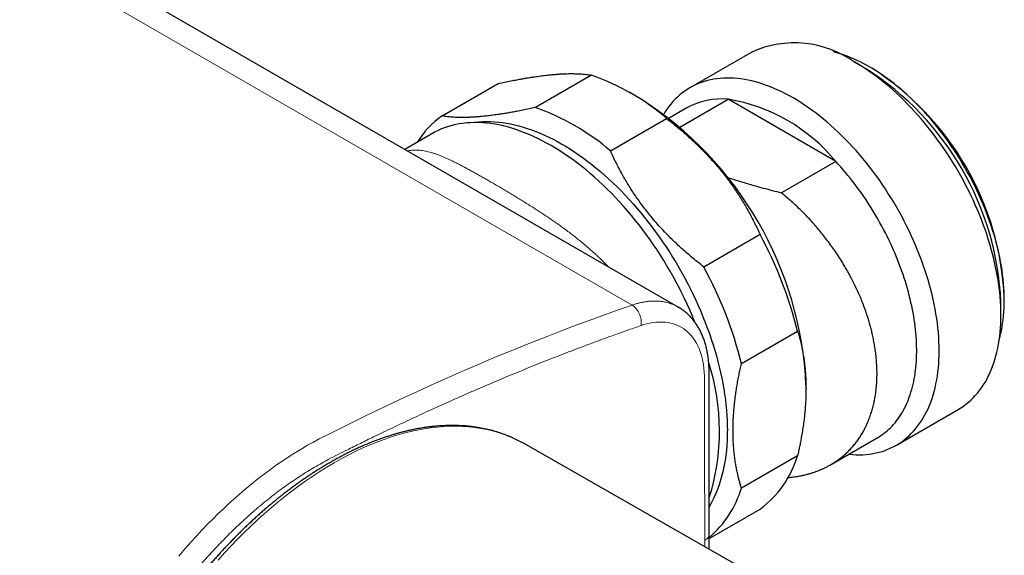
# Model space of a CAD drawing. Header units: millimetres. Extents: x 8 to 818, y 12 to 393.
# Tile 12 of 15: x 752 to 814, y 75 to 108. Entities that reach past the tile are written whole.
import ezdxf

# ---------------------------------------------------------------- set-up
doc = ezdxf.new("R2010")
doc.units = ezdxf.units.MM

msp = doc.modelspace()

# ---------------------------------------------------------------- linework, layer by layer
at = {"color": 252, "linetype": 'Continuous', "lineweight": 0}
for p, q in [((790.182, 90.421), (654.134, 168.96)), ((794.754, 75.204), (794.754, 75.596))]:
    msp.add_line(p, q, dxfattribs=at)
at = {"color": 7, "linetype": 'Continuous', "lineweight": 30}
for p, q in [((793.077, 90.3), (657.029, 168.838)), ((797.718, 106.36), (793.829, 104.115)), ((804.926, 105.308), (804.219, 105.716)), ((805.28, 105.348), (805.138, 105.43)), ((787.635, 104.906), (784.1, 102.865)), ((778.218, 102.339), (781.753, 104.38)), ((790.706, 103.426), (789.999, 103.834)), ((793.199, 101.638), (796.23, 103.388)), ((803.012, 99.473), (796.23, 103.388)), ((793.622, 102.841), (792.513, 102.201)), ((788.825, 100.138), (792.36, 102.179)), ((777.579, 101.219), (775.87, 100.233)), ((803.012, 99.473), (799.585, 97.494)), ((798.242, 94.862), (794.706, 92.821)), ((813.41, 89.795), (813.41, 90.611)), ((813.622, 90.734), (813.622, 90.897)), ((793.074, 90.299), (793.076, 90.298)), ((797.069, 86.732), (800.604, 88.773)), ((801.135, 85.158), (801.135, 85.362)), ((806.828, 81.598), (810.717, 83.843)), ((802.685, 80.361), (805.621, 82.056)), ((783.378, 81.69), (783.302, 81.733)), ((810.925, 65.983), (783.378, 81.69)), ((800.604, 80.93), (797.069, 78.889)), ((795.047, 75.724), (798.242, 77.569)), ((795.047, 75.037), (795.047, 76.004))]:
    msp.add_line(p, q, dxfattribs=at)
at = {"color": 7, "linetype": 'Continuous', "lineweight": 30, "flags": 128}
for points in [[(810.717, 83.843), (810.717, 83.843), (810.885, 83.945), (811.049, 84.055), (811.207, 84.172), (811.361, 84.297), (811.51, 84.43), (811.654, 84.569), (811.793, 84.716), (811.927, 84.87), (812.055, 85.031), (812.178, 85.198), (812.296, 85.373), (812.408, 85.554), (812.514, 85.742), (812.615, 85.936), (812.71, 86.137), (812.799, 86.343), (812.883, 86.556), (812.96, 86.774), (813.031, 86.999), (813.097, 87.228), (813.156, 87.464), (813.209, 87.704), (813.256, 87.949), (813.297, 88.2), (813.331, 88.455), (813.36, 88.714), (813.382, 88.978), (813.397, 89.247), (813.407, 89.519), (813.41, 89.795), (813.407, 90.075), (813.397, 90.358), (813.382, 90.644), (813.36, 90.934), (813.331, 91.226), (813.297, 91.521), (813.256, 91.818), (813.209, 92.118), (813.156, 92.42), (813.097, 92.723), (813.031, 93.028), (812.96, 93.335), (812.883, 93.643), (812.799, 93.952), (812.71, 94.261), (812.615, 94.571), (812.514, 94.882), (812.408, 95.192), (812.296, 95.503), (812.178, 95.813), (812.055, 96.123), (811.927, 96.432), (811.793, 96.741), (811.654, 97.048), (811.51, 97.354), (811.361, 97.658), (811.207, 97.96), (811.049, 98.261), (810.885, 98.559), (810.717, 98.855), (810.545, 99.149), (810.368, 99.439), (810.187, 99.727), (810.002, 100.011), (809.813, 100.293), (809.621, 100.57), (809.424, 100.844), (809.224, 101.114), (809.021, 101.38), (808.814, 101.641), (808.604, 101.898), (808.391, 102.151), (808.175, 102.398), (807.956, 102.641), (807.735, 102.878), (807.512, 103.11), (807.286, 103.336), (807.058, 103.557), (806.828, 103.772), (806.597, 103.981), (806.363, 104.185), (806.129, 104.381), (805.893, 104.572), (805.656, 104.756), (805.417, 104.933), (805.178, 105.104), (804.939, 105.268), (804.699, 105.424), (804.458, 105.574), (804.217, 105.717)], [(813.307, 88.271), (813.333, 88.365), (813.388, 88.582), (813.437, 88.804), (813.48, 89.03), (813.518, 89.261), (813.549, 89.497), (813.576, 89.736), (813.596, 89.98), (813.61, 90.228), (813.619, 90.479), (813.622, 90.734), (813.619, 90.992), (813.61, 91.253), (813.596, 91.518), (813.576, 91.785), (813.549, 92.055), (813.518, 92.327), (813.48, 92.601), (813.437, 92.878), (813.388, 93.157), (813.333, 93.437), (813.273, 93.718), (813.207, 94.001), (813.135, 94.286), (813.058, 94.571), (812.976, 94.856), (812.888, 95.143), (812.795, 95.429), (812.697, 95.716), (812.594, 96.003), (812.485, 96.289), (812.372, 96.575), (812.253, 96.861), (812.13, 97.145), (812.001, 97.429), (811.869, 97.711), (811.731, 97.992), (811.589, 98.271), (811.443, 98.548), (811.292, 98.824), (811.137, 99.097), (810.978, 99.368), (810.814, 99.636), (810.647, 99.902), (810.477, 100.164), (810.302, 100.424), (810.124, 100.68), (809.943, 100.933), (809.758, 101.182), (809.57, 101.427), (809.379, 101.669), (809.186, 101.906), (808.989, 102.139), (808.79, 102.367), (808.588, 102.591), (808.384, 102.81), (808.178, 103.025), (807.969, 103.234), (807.759, 103.437), (807.547, 103.636), (807.333, 103.829), (807.118, 104.017), (806.901, 104.198), (806.683, 104.374), (806.464, 104.544), (806.244, 104.708), (806.024, 104.865), (805.802, 105.016), (805.581, 105.161), (805.359, 105.299), (805.137, 105.431)], [(800.328, 103.472), (800.088, 103.607), (799.847, 103.735), (799.607, 103.855), (799.368, 103.968), (799.129, 104.073), (798.89, 104.171), (798.653, 104.261), (798.417, 104.343), (798.182, 104.417), (797.949, 104.483), (797.718, 104.542), (797.488, 104.592), (797.26, 104.634), (797.034, 104.668), (796.811, 104.694), (796.59, 104.712), (796.371, 104.722), (796.155, 104.724), (795.942, 104.717), (795.732, 104.703), (795.525, 104.68), (795.322, 104.649), (795.122, 104.61), (794.925, 104.563), (794.732, 104.508), (794.543, 104.446), (794.358, 104.375), (794.177, 104.296), (794.001, 104.209), (793.828, 104.115), (793.66, 104.013), (793.497, 103.903), (793.338, 103.786), (793.185, 103.661), (793.036, 103.529), (792.892, 103.389), (792.753, 103.242), (792.619, 103.088), (792.491, 102.927), (792.368, 102.76), (792.25, 102.585), (792.172, 102.46)], [(803.828, 81.021), (803.846, 81.019), (804.067, 81.001), (804.286, 80.991), (804.502, 80.989), (804.715, 80.996), (804.925, 81.01), (805.131, 81.033), (805.335, 81.064), (805.535, 81.103), (805.732, 81.15), (805.924, 81.205), (806.113, 81.267), (806.298, 81.338), (806.479, 81.417), (806.656, 81.504), (806.828, 81.598), (806.996, 81.7), (807.16, 81.81), (807.318, 81.927), (807.472, 82.052), (807.621, 82.184), (807.765, 82.324), (807.904, 82.471), (808.038, 82.625), (808.166, 82.785), (808.289, 82.953), (808.407, 83.128), (808.519, 83.309), (808.625, 83.497), (808.726, 83.691), (808.821, 83.892), (808.91, 84.098), (808.994, 84.311), (809.071, 84.529), (809.142, 84.754), (809.208, 84.983), (809.267, 85.218), (809.32, 85.459), (809.367, 85.704), (809.408, 85.955), (809.442, 86.21), (809.47, 86.469), (809.492, 86.733), (809.508, 87.002), (809.518, 87.274), (809.521, 87.55), (809.518, 87.83), (809.508, 88.113), (809.492, 88.399), (809.47, 88.688), (809.442, 88.981), (809.408, 89.276), (809.367, 89.573), (809.32, 89.873), (809.267, 90.174), (809.208, 90.478), (809.142, 90.783), (809.071, 91.09), (808.994, 91.398), (808.91, 91.706), (808.821, 92.016), (808.726, 92.326), (808.625, 92.637), (808.519, 92.947), (808.407, 93.258), (808.289, 93.568), (808.166, 93.878), (808.038, 94.187), (807.904, 94.496), (807.765, 94.803), (807.621, 95.108), (807.472, 95.413), (807.318, 95.715), (807.16, 96.016), (806.996, 96.314), (806.828, 96.61), (806.656, 96.904), (806.479, 97.194), (806.298, 97.482), (806.113, 97.766), (805.924, 98.047), (805.732, 98.325), (805.535, 98.599), (805.335, 98.869), (805.131, 99.135), (804.925, 99.396), (804.715, 99.653), (804.502, 99.905), (804.286, 100.153), (804.067, 100.395), (803.846, 100.633), (803.623, 100.865), (803.397, 101.091), (803.169, 101.312), (802.939, 101.527), (802.708, 101.736), (802.474, 101.939), (802.24, 102.136), (802.004, 102.327), (801.766, 102.511), (801.528, 102.688), (801.289, 102.859), (801.05, 103.022), (800.809, 103.179), (800.569, 103.329), (800.328, 103.472)], [(794.163, 89.306), (794.122, 89.407), (793.974, 89.764), (793.82, 90.12), (793.659, 90.474), (793.493, 90.827), (793.321, 91.178), (793.144, 91.527), (792.961, 91.874), (792.772, 92.218), (792.578, 92.56), (792.379, 92.898), (792.176, 93.234), (791.967, 93.566), (791.753, 93.894), (791.535, 94.218), (791.313, 94.538), (791.086, 94.854), (790.855, 95.166), (790.62, 95.473), (790.382, 95.774), (790.139, 96.071), (789.894, 96.362), (789.645, 96.648), (789.392, 96.927), (789.137, 97.201), (788.879, 97.469), (788.619, 97.73), (788.356, 97.985), (788.091, 98.233), (787.824, 98.475), (787.554, 98.709), (787.284, 98.936), (787.011, 99.156), (786.738, 99.368), (786.463, 99.573), (786.187, 99.77), (785.911, 99.959), (785.633, 100.139), (785.356, 100.312), (785.078, 100.477), (784.801, 100.633), (784.523, 100.78), (784.246, 100.919), (783.97, 101.05), (783.694, 101.171), (783.419, 101.284), (783.145, 101.387), (782.873, 101.482), (782.602, 101.568), (782.333, 101.644), (782.066, 101.711), (781.801, 101.769), (781.538, 101.818), (781.277, 101.857), (781.019, 101.888), (780.764, 101.908), (780.512, 101.92), (780.263, 101.922), (780.017, 101.914), (779.775, 101.897), (779.536, 101.871), (779.302, 101.836), (779.071, 101.791), (778.844, 101.737), (778.621, 101.673), (778.403, 101.601), (778.19, 101.519), (777.981, 101.428), (777.777, 101.328), (777.579, 101.219)], [(780.159, 101.92), (780.305, 101.941), (780.54, 101.966), (780.778, 101.983), (781.02, 101.99), (781.265, 101.988), (781.513, 101.977), (781.764, 101.957), (782.017, 101.927), (782.273, 101.888), (782.532, 101.841), (782.793, 101.784), (783.055, 101.717), (783.32, 101.642), (783.586, 101.558), (783.854, 101.465), (784.123, 101.363), (784.394, 101.252), (784.665, 101.133), (784.937, 101.005), (785.209, 100.868), (785.482, 100.723), (785.755, 100.569), (786.028, 100.408), (786.301, 100.238), (786.573, 100.06), (786.845, 99.874), (787.116, 99.68), (787.387, 99.479), (787.656, 99.271), (787.923, 99.054), (788.19, 98.831), (788.454, 98.601), (788.717, 98.363), (788.978, 98.119), (789.236, 97.869), (789.493, 97.612), (789.746, 97.348), (789.997, 97.079), (790.245, 96.804), (790.49, 96.523), (790.732, 96.237), (790.97, 95.945), (791.205, 95.649), (791.435, 95.347), (791.662, 95.041), (791.885, 94.73), (792.104, 94.415), (792.319, 94.096), (792.529, 93.773), (792.734, 93.447), (792.934, 93.117), (793.13, 92.784), (793.32, 92.448), (793.506, 92.11), (793.686, 91.769), (793.86, 91.426), (794.029, 91.081), (794.193, 90.734), (794.35, 90.385), (794.502, 90.035), (794.648, 89.685), (794.787, 89.333), (794.921, 88.981), (795.048, 88.629), (795.169, 88.276), (795.283, 87.924), (795.391, 87.572), (795.492, 87.221), (795.587, 86.87), (795.674, 86.521), (795.755, 86.173), (795.829, 85.827), (795.897, 85.482), (795.957, 85.14), (796.01, 84.8), (796.056, 84.463), (796.096, 84.128), (796.128, 83.796), (796.153, 83.468), (796.17, 83.143), (796.181, 82.822), (796.185, 82.504)], [(805.621, 82.056), (805.675, 82.087), (805.793, 82.161), (805.91, 82.239), (806.023, 82.321), (806.134, 82.408), (806.242, 82.498), (806.348, 82.593), (806.451, 82.691), (806.551, 82.793), (806.649, 82.9), (806.743, 83.01), (806.835, 83.124), (806.923, 83.242), (807.009, 83.363), (807.092, 83.489), (807.171, 83.618), (807.248, 83.75), (807.321, 83.886), (807.392, 84.026), (807.459, 84.169), (807.523, 84.315), (807.584, 84.465), (807.641, 84.618), (807.695, 84.774), (807.746, 84.933), (807.794, 85.095), (807.838, 85.261), (807.879, 85.429), (807.917, 85.6), (807.951, 85.774), (807.982, 85.95), (808.01, 86.129), (808.034, 86.311), (808.054, 86.495), (808.072, 86.682), (808.085, 86.871), (808.096, 87.062), (808.103, 87.256), (808.106, 87.451), (808.106, 87.649), (808.103, 87.848), (808.096, 88.05), (808.085, 88.253), (808.072, 88.458), (808.054, 88.665), (808.034, 88.873), (808.01, 89.082), (807.982, 89.293), (807.951, 89.505), (807.917, 89.719), (807.879, 89.933), (807.838, 90.149), (807.794, 90.365), (807.746, 90.583), (807.695, 90.801), (807.641, 91.019), (807.584, 91.239), (807.523, 91.459), (807.459, 91.679), (807.392, 91.899), (807.321, 92.12), (807.248, 92.341), (807.171, 92.562), (807.092, 92.783), (807.009, 93.003), (806.923, 93.224), (806.835, 93.444), (806.743, 93.664), (806.649, 93.883), (806.551, 94.102), (806.451, 94.32), (806.348, 94.537), (806.242, 94.754), (806.134, 94.969), (806.023, 95.184), (805.91, 95.397), (805.793, 95.609), (805.675, 95.82), (805.554, 96.03), (805.43, 96.238), (805.304, 96.444), (805.176, 96.649), (805.045, 96.852), (804.913, 97.054), (804.778, 97.253), (804.641, 97.451), (804.502, 97.646), (804.361, 97.84), (804.218, 98.031), (804.073, 98.22), (803.927, 98.406), (803.778, 98.591), (803.628, 98.772), (803.477, 98.951), (803.323, 99.128), (803.169, 99.302), (803.012, 99.473)]]:
    msp.add_lwpolyline(points, dxfattribs=at)
at = {"color": 252, "linetype": 'Continuous', "lineweight": 0, "flags": 128}
for points in [[(761.646, 74.607), (762.049, 75.08), (762.396, 75.474), (762.746, 75.862), (763.1, 76.242), (763.457, 76.615), (763.778, 76.941), (764.101, 77.26), (764.426, 77.573), (764.755, 77.881), (765.086, 78.182), (765.418, 78.476), (765.813, 78.815), (766.211, 79.144), (766.611, 79.464), (767.013, 79.774), (767.404, 80.065), (767.797, 80.346), (768.19, 80.617), (768.586, 80.88), (768.983, 81.132), (769.38, 81.374), (769.749, 81.589), (770.118, 81.794), (770.487, 81.99), (771.041, 82.273), (771.594, 82.55), (772.474, 82.987), (773.353, 83.418), (774.232, 83.841), (775.11, 84.259), (775.868, 84.614), (776.625, 84.964), (777.382, 85.309), (778.139, 85.65), (778.895, 85.985), (779.651, 86.316), (780.407, 86.641), (781.162, 86.962), (781.917, 87.278), (782.671, 87.589), (783.425, 87.894), (784.178, 88.195), (784.931, 88.491), (785.683, 88.782), (786.434, 89.067), (787.185, 89.348), (787.935, 89.624), (788.685, 89.895), (789.434, 90.161), (790.182, 90.421), (790.182, 90.421)], [(794.754, 75.596), (794.749, 81.511), (794.746, 82.989), (794.743, 84.466), (794.743, 84.466), (794.744, 84.836), (794.745, 85.207), (794.744, 85.576), (794.738, 85.943), (794.728, 86.185), (794.71, 86.421), (794.682, 86.651), (794.644, 86.877), (794.596, 87.096), (794.539, 87.307), (794.477, 87.498), (794.406, 87.682), (794.328, 87.857), (794.241, 88.024), (794.144, 88.187), (794.039, 88.34), (793.927, 88.484), (793.806, 88.617), (793.682, 88.736), (793.551, 88.845), (793.414, 88.945), (793.27, 89.033), (793.116, 89.113), (792.956, 89.183), (792.789, 89.24), (792.618, 89.286), (792.446, 89.32), (792.269, 89.343), (792.088, 89.354), (791.902, 89.354), (791.708, 89.343), (791.51, 89.32), (791.309, 89.285), (791.105, 89.239), (790.928, 89.189), (790.749, 89.132)], [(783.302, 81.733), (783.098, 81.842), (782.772, 82.002), (782.438, 82.148), (782.096, 82.279), (781.747, 82.395), (781.391, 82.496), (781.029, 82.583), (780.659, 82.655), (780.283, 82.712), (779.902, 82.753), (779.514, 82.78), (779.121, 82.792), (778.722, 82.789), (778.319, 82.771), (777.91, 82.738), (777.498, 82.69), (777.081, 82.627), (776.66, 82.549), (776.236, 82.456), (775.808, 82.348), (775.378, 82.226), (774.944, 82.089), (774.508, 81.938), (774.07, 81.772), (773.631, 81.591), (773.19, 81.397), (772.747, 81.189), (772.304, 80.966), (771.86, 80.73), (771.415, 80.48), (770.971, 80.217), (770.527, 79.941), (770.084, 79.651), (769.641, 79.349), (769.2, 79.034), (768.76, 78.706), (768.323, 78.367), (767.887, 78.015), (767.453, 77.651), (767.023, 77.277), (766.595, 76.89), (766.171, 76.493), (765.75, 76.086), (765.333, 75.667), (764.921, 75.239), (764.512, 74.801), (764.109, 74.353)]]:
    msp.add_lwpolyline(points, dxfattribs=at)
at = {"color": 7, "linetype": 'Continuous', "lineweight": 30}
for centre, radius, start, end in [((800.409, 100.395), 6.544, 54.40921, 114.28033), ((800.554, 97.696), 8.99, 59.35349, 75.22103), ((782.744, 90.977), 14.764, 49.35486, 70.65052), ((794.987, 89.773), 18.442, 2.60548, 57.39452), ((795.506, 90.073), 18.134, 2.60548, 57.39452), ((778.49, 84.331), 22.668, 2.60583, 57.38879), ((795.802, 98.936), 4.473, 84.51224, 119.17733), ((794.446, 92.466), 11.066, 39.28072, 80.72466), ((781.533, 97.634), 5.756, 125.16324, 148.0021), ((779.208, 88.936), 14.764, 49.35486, 70.65052), ((776.079, 82.76), 25.251, 13.77495, 28.63641), ((772.544, 80.719), 25.251, 13.77495, 28.63641), ((781.693, 82.484), 13.997, 342.56101, 17.92897), ((786.869, 82.166), 9.322, 331.31287, 2.0836), ((794.428, 82.76), 6.441, 306.30102, 343.49764), ((790.743, 80.799), 6.608, 310.64792, 343.20059)]:
    msp.add_arc(centre, radius, start, end, dxfattribs=at)
at = {"color": 252, "linetype": 'Continuous', "lineweight": 0}
for centre, radius, start, end in [((789.443, 89.326), 1.32, 351.52886, 56.00369), ((794.553, 76.049), 0.495, 293.87733, 354.80646)]:
    msp.add_arc(centre, radius, start, end, dxfattribs=at)
at = {"color": 7, "linetype": 'Continuous', "lineweight": 30}
for points, knots in [([(781.753, 104.38), (781.888, 104.409), (782.158, 104.467), (782.553, 104.547), (782.91, 104.615), (783.227, 104.673), (783.508, 104.722), (783.783, 104.767), (784.085, 104.813), (784.413, 104.86), (784.762, 104.903), (785.074, 104.936), (785.353, 104.961), (785.6, 104.979), (785.839, 104.993), (786.07, 105.001), (786.293, 105.005), (786.507, 105.005), (786.71, 105), (786.908, 104.99), (787.101, 104.976), (787.288, 104.957), (787.467, 104.934), (787.579, 104.916), (787.635, 104.906)], [0, 0, 0, 0, 0.052586, 0.105181, 0.157764, 0.197389, 0.237014, 0.276298, 0.315581, 0.36994, 0.424315, 0.478673, 0.521452, 0.564247, 0.607042, 0.649821, 0.692932, 0.736042, 0.778488, 0.820934, 0.865693, 0.910465, 0.955239, 1, 1, 1, 1]), ([(784.1, 102.865), (783.965, 102.836), (783.695, 102.779), (783.3, 102.699), (782.943, 102.63), (782.626, 102.572), (782.345, 102.524), (782.07, 102.479), (781.768, 102.432), (781.44, 102.386), (781.091, 102.343), (780.779, 102.309), (780.5, 102.285), (780.253, 102.266), (780.014, 102.253), (779.783, 102.244), (779.56, 102.24), (779.346, 102.241), (779.143, 102.246), (778.945, 102.256), (778.752, 102.27), (778.565, 102.289), (778.386, 102.311), (778.274, 102.33), (778.218, 102.339)], [0, 0, 0, 0, 0.0525859, 0.1051808, 0.1577645, 0.1973893, 0.237014, 0.2762975, 0.3155809, 0.36994, 0.4243151, 0.4786732, 0.5214517, 0.5642466, 0.6070419, 0.649821, 0.6929316, 0.7360423, 0.778488, 0.8209338, 0.8656927, 0.9104648, 0.9552386, 1, 1, 1, 1]), ([(792.36, 102.179), (792.495, 102.074), (792.765, 101.864), (793.16, 101.538), (793.516, 101.232), (793.834, 100.947), (794.115, 100.685), (794.389, 100.42), (794.691, 100.117), (795.019, 99.772), (795.368, 99.383), (795.681, 99.014), (795.96, 98.667), (796.207, 98.344), (796.446, 98.017), (796.677, 97.685), (796.9, 97.349), (797.113, 97.01), (797.317, 96.669), (797.515, 96.321), (797.708, 95.965), (797.895, 95.599), (798.074, 95.232), (798.186, 94.985), (798.242, 94.862)], [0, 0, 0, 0, 0.052586, 0.105181, 0.157764, 0.197389, 0.237014, 0.276298, 0.315581, 0.36994, 0.424315, 0.478673, 0.521452, 0.564247, 0.607042, 0.649821, 0.692932, 0.736042, 0.778488, 0.820934, 0.865693, 0.910465, 0.955239, 1, 1, 1, 1]), ([(794.706, 92.821), (794.571, 92.926), (794.302, 93.136), (793.906, 93.462), (793.55, 93.768), (793.232, 94.053), (792.952, 94.314), (792.677, 94.579), (792.375, 94.883), (792.047, 95.228), (791.698, 95.617), (791.385, 95.986), (791.106, 96.332), (790.859, 96.655), (790.62, 96.982), (790.389, 97.314), (790.167, 97.651), (789.953, 97.99), (789.749, 98.33), (789.551, 98.678), (789.359, 99.035), (789.172, 99.4), (788.993, 99.768), (788.881, 100.014), (788.825, 100.138)], [0, 0, 0, 0, 0.052586, 0.105181, 0.157764, 0.197389, 0.237014, 0.276298, 0.315581, 0.36994, 0.424315, 0.478673, 0.521452, 0.564247, 0.607042, 0.649821, 0.692932, 0.736042, 0.778488, 0.820934, 0.865693, 0.910465, 0.955239, 1, 1, 1, 1]), ([(796.183, 98.467), (796.193, 98.464), (796.338, 98.416), (796.623, 98.327), (797.036, 98.2), (797.452, 98.077), (797.918, 97.943), (798.437, 97.798), (799.009, 97.643), (799.393, 97.544), (799.585, 97.494)], [0, 0, 0, 0, 0.008648, 0.13211, 0.255573, 0.378366, 0.50116, 0.667436, 0.833721, 1, 1, 1, 1]), ([(800.005, 79.555), (800.12, 79.566), (800.352, 79.589), (800.668, 79.639), (800.956, 79.697), (801.194, 79.755), (801.406, 79.814), (801.636, 79.886), (801.856, 79.966), (802.066, 80.051), (802.237, 80.127), (802.415, 80.213), (802.605, 80.314), (802.796, 80.425), (802.988, 80.547), (803.174, 80.677), (803.379, 80.833), (803.599, 81.018), (803.824, 81.233), (804.033, 81.455), (804.222, 81.68), (804.397, 81.912), (804.557, 82.148), (804.696, 82.378), (804.817, 82.599), (804.922, 82.81), (805.033, 83.055), (805.146, 83.339), (805.253, 83.653), (805.344, 83.968), (805.419, 84.277), (805.48, 84.588), (805.528, 84.898), (805.563, 85.194), (805.586, 85.475), (805.601, 85.741), (805.608, 86.046), (805.605, 86.392), (805.586, 86.77), (805.555, 87.142), (805.513, 87.5), (805.46, 87.856), (805.396, 88.206), (805.327, 88.536), (805.253, 88.847), (805.176, 89.139), (805.081, 89.47), (804.964, 89.841), (804.825, 90.24), (804.677, 90.628), (804.524, 90.998), (804.364, 91.359), (804.197, 91.711), (804.032, 92.04), (803.869, 92.347), (803.709, 92.634), (803.522, 92.956), (803.303, 93.312), (803.056, 93.69), (802.806, 94.053), (802.559, 94.394), (802.307, 94.723), (802.054, 95.039), (801.798, 95.343), (801.54, 95.637), (801.28, 95.92), (801.012, 96.199), (800.739, 96.471), (800.459, 96.737), (800.173, 96.997), (799.882, 97.25), (799.684, 97.413), (799.585, 97.494)], [0, 0, 0, 0, 0.0170201, 0.0341158, 0.0478085, 0.0615011, 0.0716361, 0.0817712, 0.0990642, 0.1083723, 0.1176804, 0.1288549, 0.1400295, 0.1522659, 0.1645914, 0.1769192, 0.1892446, 0.2065722, 0.2238998, 0.2400188, 0.2561378, 0.2714775, 0.2868171, 0.3018605, 0.3141261, 0.3263942, 0.3386599, 0.3558191, 0.3729784, 0.3887544, 0.4045305, 0.4194888, 0.4344471, 0.44916, 0.4613095, 0.4734615, 0.485611, 0.5026061, 0.5196013, 0.535224, 0.5508466, 0.5656568, 0.5804669, 0.5950327, 0.6071553, 0.6192803, 0.631403, 0.6483589, 0.6653148, 0.6808988, 0.6964828, 0.7112535, 0.7260243, 0.7405498, 0.7527367, 0.7649259, 0.7771128, 0.7941572, 0.8112015, 0.8268645, 0.8425276, 0.8573708, 0.8722141, 0.8868097, 0.9008395, 0.9149106, 0.9289817, 0.9431302, 0.9572788, 0.9715052, 0.9857316, 1, 1, 1, 1]), ([(795.047, 76.004), (795.047, 76.67), (795.047, 78.336), (795.044, 80.892), (795.041, 83.094), (795.038, 84.497), (795.035, 85.113), (795.034, 85.489), (795.035, 85.738), (795.036, 85.966), (795.035, 86.189), (795.031, 86.385), (795.025, 86.552), (795.017, 86.704), (795.005, 86.858), (794.99, 87.012), (794.971, 87.164), (794.948, 87.313), (794.922, 87.461), (794.892, 87.606), (794.859, 87.749), (794.823, 87.889), (794.783, 88.026), (794.74, 88.162), (794.693, 88.295), (794.642, 88.427), (794.589, 88.553), (794.533, 88.677), (794.474, 88.797), (794.411, 88.916), (794.344, 89.031), (794.275, 89.143), (794.203, 89.251), (794.128, 89.356), (794.05, 89.457), (793.97, 89.554), (793.888, 89.647), (793.802, 89.737), (793.714, 89.824), (793.623, 89.907), (793.53, 89.987), (793.434, 90.062), (793.337, 90.133), (793.237, 90.201), (793.15, 90.257), (793.095, 90.288), (793.075, 90.3)], [0, 0, 0, 0, 0.130286, 0.325844, 0.500392, 0.561508, 0.600794, 0.620903, 0.635415, 0.649802, 0.665226, 0.678425, 0.687625, 0.697288, 0.707496, 0.717532, 0.727541, 0.737529, 0.747499, 0.757462, 0.767499, 0.777263, 0.787128, 0.797057, 0.807015, 0.816953, 0.826808, 0.836177, 0.845976, 0.855693, 0.865333, 0.874903, 0.884411, 0.89387, 0.903317, 0.912522, 0.921762, 0.931018, 0.940261, 0.949469, 0.958623, 0.967683, 0.976684, 0.98577, 0.994828, 1, 1, 1, 1]), ([(800.604, 88.773), (800.637, 88.665), (800.701, 88.451), (800.788, 88.121), (800.865, 87.788), (800.932, 87.454), (800.987, 87.13), (801.033, 86.812), (801.067, 86.515), (801.093, 86.227), (801.114, 85.933), (801.128, 85.613), (801.136, 85.268), (801.134, 84.903), (801.122, 84.522), (801.1, 84.124), (801.067, 83.717), (801.024, 83.306), (800.971, 82.894), (800.91, 82.487), (800.848, 82.119), (800.787, 81.793), (800.73, 81.507), (800.669, 81.219), (800.626, 81.027), (800.604, 80.93)], [0, 0, 0, 0, 0.049573, 0.098859, 0.148146, 0.195293, 0.242439, 0.284308, 0.326177, 0.362684, 0.399191, 0.44167, 0.486212, 0.530754, 0.578888, 0.627022, 0.676338, 0.725654, 0.773582, 0.82151, 0.868427, 0.901309, 0.934192, 0.967096, 1, 1, 1, 1]), ([(797.069, 78.889), (797.047, 78.96), (797.003, 79.103), (796.943, 79.32), (796.886, 79.541), (796.826, 79.793), (796.766, 80.077), (796.707, 80.399), (796.656, 80.73), (796.613, 81.073), (796.58, 81.426), (796.555, 81.79), (796.541, 82.162), (796.537, 82.542), (796.543, 82.928), (796.559, 83.32), (796.586, 83.718), (796.623, 84.117), (796.669, 84.516), (796.722, 84.906), (796.782, 85.291), (796.846, 85.662), (796.916, 86.026), (796.989, 86.38), (797.043, 86.616), (797.069, 86.732)], [0, 0, 0, 0, 0.032879, 0.065767, 0.098665, 0.131573, 0.176625, 0.221706, 0.267881, 0.314092, 0.361491, 0.408932, 0.456867, 0.504848, 0.552805, 0.600809, 0.649054, 0.697345, 0.744036, 0.790765, 0.834607, 0.878476, 0.919393, 0.960329, 1, 1, 1, 1]), ([(783.299, 81.734), (783.268, 81.751), (783.183, 81.799), (783.039, 81.874), (782.869, 81.959), (782.696, 82.039), (782.521, 82.116), (782.344, 82.19), (782.165, 82.259), (781.985, 82.324), (781.802, 82.386), (781.617, 82.444), (781.431, 82.497), (781.243, 82.547), (781.053, 82.593), (780.861, 82.635), (780.667, 82.673), (780.472, 82.707), (780.275, 82.737), (780.076, 82.763), (779.876, 82.786), (779.674, 82.804), (779.471, 82.818), (779.266, 82.828), (779.06, 82.834), (778.852, 82.836), (778.643, 82.834), (778.433, 82.828), (778.221, 82.818), (778.008, 82.804), (777.794, 82.786), (777.578, 82.764), (777.362, 82.738), (777.144, 82.708), (776.926, 82.674), (776.706, 82.636), (776.486, 82.594), (776.264, 82.548), (776.042, 82.497), (775.819, 82.443), (775.595, 82.385), (775.37, 82.323), (775.145, 82.258), (774.919, 82.188), (774.692, 82.114), (774.465, 82.036), (774.237, 81.955), (774.009, 81.869), (773.78, 81.78), (773.551, 81.687), (773.322, 81.59), (773.092, 81.49), (772.862, 81.386), (772.632, 81.277), (772.402, 81.166), (772.171, 81.05), (771.941, 80.931), (771.71, 80.808), (771.479, 80.682), (771.298, 80.58), (771.194, 80.52), (771.167, 80.504)], [0, 0, 0, 0, 0.00935, 0.026387, 0.043425, 0.060466, 0.07751, 0.094559, 0.111613, 0.128673, 0.145741, 0.162818, 0.179904, 0.197, 0.214106, 0.231224, 0.248353, 0.265494, 0.282648, 0.299815, 0.316995, 0.334187, 0.351392, 0.368611, 0.385842, 0.403085, 0.420341, 0.437609, 0.454889, 0.472179, 0.489481, 0.506793, 0.524114, 0.541446, 0.558786, 0.576134, 0.59349, 0.610854, 0.628225, 0.645601, 0.662984, 0.680372, 0.697765, 0.715162, 0.732563, 0.749968, 0.767376, 0.784787, 0.802201, 0.819616, 0.837034, 0.854452, 0.871873, 0.889294, 0.906715, 0.924138, 0.941561, 0.958983, 0.976406, 0.993829, 1, 1, 1, 1]), ([(771.167, 80.504), (771.126, 80.481), (771.009, 80.413), (770.815, 80.297), (770.585, 80.157), (770.355, 80.013), (770.125, 79.866), (769.895, 79.715), (769.666, 79.561), (769.437, 79.404), (769.208, 79.243), (768.98, 79.079), (768.753, 78.911), (768.525, 78.741), (768.299, 78.567), (768.073, 78.39), (767.847, 78.21), (767.623, 78.026), (767.399, 77.84), (767.176, 77.65), (766.953, 77.458), (766.731, 77.262), (766.511, 77.064), (766.291, 76.862), (766.072, 76.658), (765.854, 76.451), (765.637, 76.241), (765.421, 76.028), (765.207, 75.813), (764.993, 75.595), (764.78, 75.374), (764.569, 75.151), (764.359, 74.925), (764.151, 74.696), (763.943, 74.465), (763.737, 74.232), (763.532, 73.996), (763.329, 73.758), (763.127, 73.518), (762.927, 73.275), (762.728, 73.03), (762.531, 72.783), (762.336, 72.534), (762.142, 72.282), (761.95, 72.029), (761.759, 71.774), (761.57, 71.516), (761.383, 71.257), (761.198, 70.996), (761.015, 70.733), (760.833, 70.468), (760.654, 70.202), (760.476, 69.934), (760.3, 69.664), (760.126, 69.393), (759.955, 69.12), (759.785, 68.846), (759.618, 68.57), (759.452, 68.293), (759.289, 68.014), (759.128, 67.735), (758.969, 67.454), (758.813, 67.172), (758.658, 66.888), (758.506, 66.604), (758.356, 66.319), (758.209, 66.032), (758.064, 65.745), (757.921, 65.457), (757.781, 65.168), (757.643, 64.878), (757.508, 64.587), (757.375, 64.296), (757.245, 64.005), (757.117, 63.712), (756.992, 63.419), (756.87, 63.126), (756.75, 62.832), (756.633, 62.538), (756.518, 62.244), (756.406, 61.949), (756.297, 61.654), (756.19, 61.359), (756.086, 61.064), (755.985, 60.769), (755.887, 60.474), (755.792, 60.179), (755.699, 59.884), (755.609, 59.589), (755.522, 59.295), (755.438, 59.001), (755.357, 58.707), (755.279, 58.413), (755.203, 58.12), (755.131, 57.827), (755.061, 57.535), (754.995, 57.244), (754.931, 56.953), (754.871, 56.662), (754.813, 56.373), (754.758, 56.084), (754.707, 55.796), (754.658, 55.509), (754.613, 55.223), (754.57, 54.938), (754.531, 54.655), (754.494, 54.372), (754.461, 54.09), (754.431, 53.809), (754.403, 53.53), (754.379, 53.252), (754.358, 52.976), (754.341, 52.7), (754.326, 52.427), (754.314, 52.154), (754.306, 51.884), (754.3, 51.614), (754.298, 51.347), (754.299, 51.081), (754.303, 50.817), (754.31, 50.555), (754.32, 50.294), (754.334, 50.036), (754.35, 49.779), (754.37, 49.525), (754.393, 49.272), (754.418, 49.021), (754.447, 48.773), (754.48, 48.527), (754.515, 48.283), (754.553, 48.041), (754.595, 47.801), (754.639, 47.564), (754.687, 47.33), (754.738, 47.097), (754.792, 46.868), (754.849, 46.64), (754.909, 46.416), (754.972, 46.194), (755.038, 45.974), (755.107, 45.758), (755.179, 45.544), (755.254, 45.333), (755.333, 45.124), (755.414, 44.919), (755.498, 44.716), (755.585, 44.517), (755.675, 44.32), (755.768, 44.127), (755.863, 43.936), (755.962, 43.749), (756.063, 43.565), (756.168, 43.384), (756.275, 43.206), (756.385, 43.032), (756.497, 42.861), (756.613, 42.693), (756.731, 42.528), (756.851, 42.367), (756.975, 42.21), (757.101, 42.055), (757.229, 41.905), (757.36, 41.757), (757.494, 41.613), (757.63, 41.473), (757.769, 41.337), (757.91, 41.203), (758.053, 41.074), (758.199, 40.948), (758.348, 40.826), (758.498, 40.707), (758.651, 40.592), (758.807, 40.481), (758.964, 40.374), (759.124, 40.27), (759.235, 40.2), (759.294, 40.166), (759.298, 40.164)], [0, 0, 0, 0, 0.003049, 0.008831, 0.014612, 0.020393, 0.026174, 0.031954, 0.037735, 0.043514, 0.049294, 0.055073, 0.060852, 0.06663, 0.072408, 0.078186, 0.083963, 0.089739, 0.095516, 0.101291, 0.107067, 0.112842, 0.118616, 0.124391, 0.130164, 0.135938, 0.141711, 0.147483, 0.153255, 0.159027, 0.164799, 0.17057, 0.17634, 0.182111, 0.187881, 0.193651, 0.19942, 0.205189, 0.210958, 0.216727, 0.222495, 0.228263, 0.234031, 0.239799, 0.245566, 0.251334, 0.257101, 0.262868, 0.268635, 0.274401, 0.280168, 0.285934, 0.2917, 0.297466, 0.303232, 0.308998, 0.314764, 0.32053, 0.326296, 0.332062, 0.337828, 0.343594, 0.349359, 0.355125, 0.360891, 0.366657, 0.372423, 0.378189, 0.383956, 0.389722, 0.395488, 0.401255, 0.407022, 0.412789, 0.418556, 0.424323, 0.43009, 0.435858, 0.441626, 0.447394, 0.453162, 0.458931, 0.464699, 0.470468, 0.476238, 0.482008, 0.487778, 0.493548, 0.499319, 0.50509, 0.510861, 0.516633, 0.522405, 0.528177, 0.53395, 0.539724, 0.545497, 0.551271, 0.557046, 0.562821, 0.568597, 0.574372, 0.580149, 0.585925, 0.591703, 0.59748, 0.603258, 0.609037, 0.614816, 0.620595, 0.626375, 0.632155, 0.637936, 0.643717, 0.649498, 0.65528, 0.661062, 0.666844, 0.672627, 0.67841, 0.684193, 0.689976, 0.695759, 0.701542, 0.707325, 0.713108, 0.718891, 0.724674, 0.730456, 0.736238, 0.742019, 0.7478, 0.75358, 0.759359, 0.765137, 0.770914, 0.77669, 0.782464, 0.788237, 0.794008, 0.799778, 0.805545, 0.81131, 0.817073, 0.822834, 0.828592, 0.834346, 0.840098, 0.845847, 0.851592, 0.857334, 0.863072, 0.868806, 0.874537, 0.880263, 0.885985, 0.891703, 0.897416, 0.903126, 0.908831, 0.914531, 0.920227, 0.925919, 0.931607, 0.937291, 0.942971, 0.948647, 0.95432, 0.959989, 0.965656, 0.971319, 0.97698, 0.98264, 0.988297, 0.993953, 0.999608, 1, 1, 1, 1])]:
    msp.add_open_spline(points, degree=3, knots=knots, dxfattribs=at)
at = {"color": 252, "linetype": 'Continuous', "lineweight": 0}
for points, knots in [([(776.031, 100.14), (776.068, 100.147), (776.161, 100.165), (776.31, 100.181), (776.478, 100.19), (776.648, 100.189), (776.819, 100.177), (776.993, 100.156), (777.169, 100.126), (777.348, 100.086), (777.531, 100.037), (777.718, 99.98), (777.904, 99.915), (778.089, 99.846), (778.272, 99.771), (778.461, 99.689), (778.655, 99.601), (778.853, 99.507), (779.058, 99.406), (779.269, 99.299), (779.485, 99.186), (779.709, 99.067), (779.938, 98.942), (780.175, 98.812), (780.416, 98.677), (780.661, 98.539), (780.909, 98.398), (781.164, 98.251), (781.425, 98.1), (781.691, 97.945), (781.964, 97.785), (782.241, 97.62), (782.523, 97.451), (782.81, 97.278), (783.101, 97.101), (783.395, 96.919), (783.698, 96.73), (784.009, 96.532), (784.323, 96.33), (784.631, 96.127), (784.934, 95.924), (785.237, 95.716), (785.541, 95.504), (785.843, 95.286), (786.144, 95.064), (786.444, 94.836), (786.742, 94.603), (787.037, 94.364), (787.329, 94.12), (787.617, 93.869), (787.884, 93.628), (788.13, 93.396), (788.356, 93.176), (788.542, 92.988), (788.651, 92.872), (788.688, 92.833)], [0, 0, 0, 0, 0.013514, 0.033453, 0.053525, 0.0736, 0.093673, 0.113863, 0.134056, 0.154247, 0.174551, 0.194858, 0.215162, 0.233873, 0.252588, 0.271299, 0.290117, 0.308938, 0.327756, 0.346701, 0.365649, 0.384593, 0.403687, 0.422786, 0.441881, 0.460526, 0.479177, 0.497822, 0.516637, 0.535457, 0.554271, 0.573255, 0.592244, 0.611229, 0.630371, 0.649518, 0.668661, 0.689048, 0.709452, 0.728764, 0.748079, 0.767392, 0.786815, 0.806241, 0.825664, 0.84519, 0.864719, 0.884245, 0.903874, 0.923507, 0.943136, 0.959315, 0.975502, 0.991727, 1, 1, 1, 1]), ([(790.182, 90.421), (790.182, 90.421), (790.25, 90.445), (790.386, 90.489), (790.595, 90.547), (790.809, 90.596), (791.029, 90.635), (791.248, 90.662), (791.466, 90.676), (791.683, 90.678), (791.898, 90.666), (792.11, 90.64), (792.303, 90.603), (792.477, 90.557), (792.643, 90.503), (792.813, 90.435), (792.961, 90.366), (793.045, 90.316), (793.074, 90.299)], [0, 0, 0, 0, 0.000013, 0.062678, 0.125429, 0.194451, 0.264417, 0.334501, 0.406591, 0.478809, 0.552881, 0.627094, 0.702115, 0.761525, 0.821008, 0.891701, 0.962516, 1, 1, 1, 1]), ([(790.749, 89.132), (790.446, 89.027), (789.84, 88.816), (788.827, 88.454), (787.711, 88.045), (786.49, 87.586), (785.255, 87.108), (784.003, 86.611), (782.737, 86.094), (781.454, 85.557), (780.156, 85), (778.843, 84.421), (777.564, 83.843), (776.321, 83.269), (775.112, 82.699), (774.031, 82.178), (773.079, 81.711), (772.336, 81.341), (771.675, 81.011), (771.139, 80.738), (770.644, 80.472), (770.193, 80.214), (769.741, 79.941), (769.302, 79.662), (768.878, 79.378), (768.466, 79.092), (768.045, 78.786), (767.614, 78.46), (767.173, 78.112), (766.735, 77.752), (766.332, 77.407), (765.963, 77.08), (765.628, 76.774), (765.278, 76.446), (764.915, 76.094), (764.539, 75.717), (764.166, 75.331), (763.797, 74.937), (763.44, 74.544), (763.096, 74.153), (762.763, 73.764), (762.434, 73.369), (762.109, 72.967), (761.787, 72.557), (761.469, 72.141), (761.156, 71.718), (760.853, 71.299), (760.56, 70.882), (760.278, 70.468), (759.98, 70.02), (759.668, 69.536), (759.344, 69.016), (759.028, 68.491), (758.721, 67.96), (758.417, 67.418), (758.119, 66.866), (757.827, 66.302), (757.544, 65.734), (757.271, 65.164), (757.021, 64.62), (756.793, 64.103), (756.586, 63.613), (756.385, 63.123), (756.193, 62.631), (756.002, 62.123), (755.813, 61.598), (755.629, 61.056), (755.454, 60.514), (755.289, 59.973), (755.14, 59.455), (755.007, 58.96), (754.887, 58.489), (754.776, 58.02), (754.669, 57.535), (754.566, 57.035), (754.471, 56.521), (754.385, 56.01), (754.309, 55.503), (754.241, 54.979), (754.182, 54.44), (754.133, 53.887), (754.098, 53.357), (754.075, 52.85), (754.064, 52.366), (754.064, 51.887), (754.074, 51.414), (754.093, 50.97), (754.121, 50.553), (754.156, 50.162), (754.201, 49.748), (754.259, 49.314), (754.332, 48.862), (754.417, 48.418), (754.513, 47.984), (754.603, 47.619), (754.666, 47.404), (754.689, 47.326)], [0, 0, 0, 0, 0.018303, 0.036605, 0.061053, 0.085502, 0.10995, 0.135218, 0.160486, 0.185754, 0.211858, 0.237963, 0.264067, 0.28802, 0.311973, 0.335925, 0.352232, 0.368538, 0.379995, 0.391451, 0.400366, 0.409285, 0.418205, 0.42712, 0.435277, 0.443434, 0.451591, 0.460428, 0.469268, 0.478108, 0.486944, 0.493832, 0.50072, 0.507608, 0.515519, 0.523433, 0.531349, 0.539263, 0.547174, 0.554546, 0.561919, 0.569293, 0.576665, 0.584099, 0.591535, 0.598971, 0.606406, 0.613433, 0.620462, 0.627489, 0.636045, 0.644606, 0.653169, 0.66173, 0.670286, 0.679163, 0.688045, 0.696928, 0.70581, 0.714686, 0.722211, 0.729739, 0.737269, 0.744797, 0.752322, 0.760605, 0.768892, 0.777181, 0.785468, 0.793752, 0.801016, 0.808282, 0.815548, 0.822813, 0.830875, 0.838942, 0.847009, 0.855076, 0.863139, 0.87216, 0.881182, 0.890203, 0.898376, 0.906553, 0.914732, 0.922908, 0.931081, 0.938136, 0.945191, 0.952245, 0.960823, 0.969405, 0.977989, 0.986571, 0.995148, 1, 1, 1, 1])]:
    msp.add_open_spline(points, degree=3, knots=knots, dxfattribs=at)

doc.saveas('drawing.dxf')
